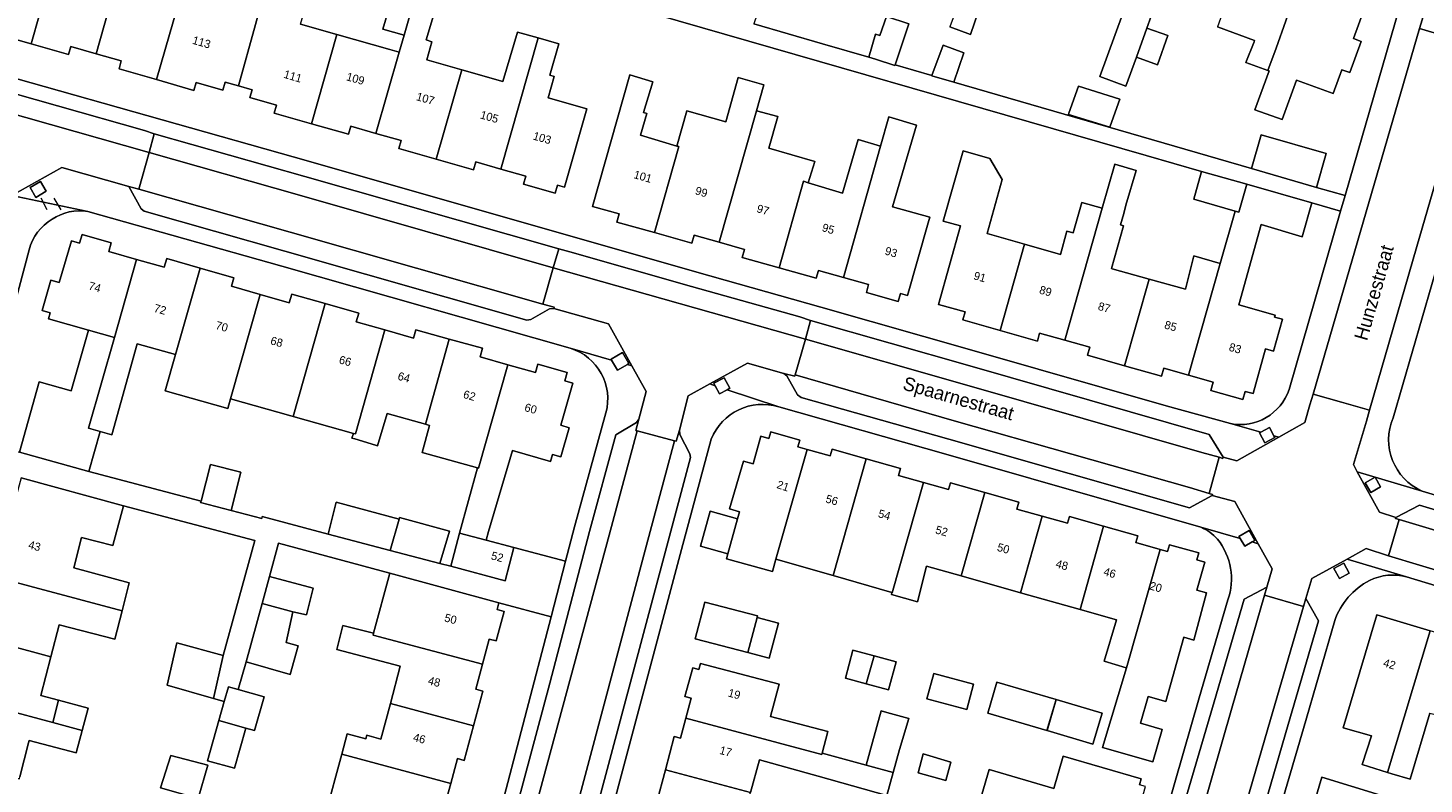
# Model space of a CAD drawing. Header units: metres. Extents: x 151448 to 154749, y 463108 to 465296.
# Tile 220 of 256: x 153521 to 153650, y 463689 to 463759. Entities that reach past the tile are written whole.
import ezdxf
from ezdxf.enums import TextEntityAlignment as Align

# ---------------------------------------------------------------- set-up
doc = ezdxf.new("R2010")
doc.units = ezdxf.units.M
for name, color, linetype, lineweight in [('B-PV-GR-GROENVOORZIENING-GV', 253, 'Continuous', 9), ('B-PV-IE-TERREINAFSCHEIDING_KUNSTMATIG_HEKWERK-G', 253, 'Continuous', 9), ('B-PV-OG-BEBOUWING-GV', 1, 'Continuous', 9), ('B-PV-OG-BEBOUWING-T18', 2, 'Continuous', 9), ('B-PV-OG-TERREIN_ERF-GV', 253, 'Continuous', 9), ('B-PV-OG-TOPOGRAFIE-T18', 2, 'Continuous', 9), ('B-PV-VH-GESLOTENVERHARDING_ASFALT-GV', 253, 'Continuous', 9), ('B-PV-VH-OPENVERHARDING_BETONSTRAATSTEEN-GV', 253, 'Continuous', 9), ('B-PV-VH-OPENVERHARDING_STRAATBAKSTEEN-GV', 253, 'Continuous', 9), ('B-PV-VH-OPENVERHARDING_TEGEL-GV', 253, 'Continuous', 9)]:
    doc.layers.add(name, color=color, linetype=linetype, lineweight=lineweight)
doc.styles.add('Drong', font='txt', dxfattribs={"height": 1.8})

msp = doc.modelspace()

# ---------------------------------------------------------------- linework, layer by layer
at = {"layer": 'B-PV-GR-GROENVOORZIENING-GV', "flags": 128}
for points in [[(153522.701, 463743.992), (153522.163, 463744.91), (153521.21, 463744.351), (153521.748, 463743.433)], [(153576.223, 463728.038), (153576.369, 463728.123), (153575.777, 463729.143), (153574.727, 463728.534), (153574.776, 463728.45), (153575.321, 463727.514)], [(153585.654, 463725.845), (153585.151, 463726.81), (153584.195, 463726.31), (153584.312, 463726.086), (153584.697, 463725.347), (153585.411, 463725.718)], [(153635.762, 463721.479), (153635.354, 463722.245), (153634.545, 463721.816), (153634.43, 463721.755), (153634.919, 463720.833), (153635.844, 463721.324)], [(153644.171, 463717.142), (153644.677, 463716.253), (153645.584, 463716.769), (153645.078, 463717.658)], [(153633.994, 463711.825), (153633.471, 463712.737), (153632.549, 463712.207), (153632.67, 463711.997), (153633.072, 463711.296), (153633.752, 463711.686)], [(153642.213, 463709.736), (153641.298, 463709.245), (153641.792, 463708.324), (153642.707, 463708.816)]]:
    msp.add_lwpolyline(points, close=True, dxfattribs=at)
at = {"layer": 'B-PV-IE-TERREINAFSCHEIDING_KUNSTMATIG_HEKWERK-G', "flags": 128}
for points in [[(153522.794, 463742.275), (153522.251, 463743.366)], [(153523.416, 463743.346), (153524.055, 463742.277)]]:
    msp.add_lwpolyline(points, dxfattribs=at)
at = {"layer": 'B-PV-OG-BEBOUWING-GV', "flags": 128}
for points in [[(153530.84, 463769.188), (153527.289, 463756.66), (153529.615, 463756.001), (153529.409, 463755.275), (153532.857, 463754.285), (153535.192, 463762.413), (153536.185, 463765.868), (153532.846, 463766.784), (153533.377, 463768.656), (153532.988, 463768.767), (153534.226, 463773.135), (153532.128, 463773.729), (153531.559, 463771.723)], [(153610.851, 463774.228), (153606.457, 463761.859), (153606.858, 463761.715), (153605.916, 463759.145), (153607.813, 463758.449), (153609.642, 463763.742), (153610.318, 463763.553), (153610.967, 463765.471), (153611.002, 463765.573), (153614.306, 463764.438), (153616.949, 463772.135)], [(153515.782, 463759.922), (153518.103, 463759.264), (153517.897, 463758.535), (153521.328, 463757.566), (153523.628, 463765.705), (153519.967, 463766.74), (153521.22, 463771.349), (153519.185, 463771.926)], [(153623.103, 463756.343), (153624.075, 463759.022), (153624.872, 463761.218), (153627.626, 463768.804), (153621.672, 463770.977), (153618.934, 463763.475), (153618.896, 463763.489), (153618.236, 463761.68), (153621.845, 463760.363), (153619.732, 463754.574), (153622.141, 463753.694)], [(153528.69, 463769.796), (153527.245, 463764.683), (153523.628, 463765.705), (153521.328, 463757.566), (153524.758, 463756.596), (153524.963, 463757.319), (153527.289, 463756.66), (153530.84, 463769.188)], [(153532.857, 463754.285), (153536.305, 463753.294), (153536.515, 463754.029), (153538.975, 463753.325), (153539.173, 463754.042), (153540.414, 463753.698), (153543.553, 463765.041), (153540.358, 463765.919), (153539.805, 463763.998), (153539.166, 463764.181), (153538.396, 463761.493), (153538.275, 463761.528), (153535.192, 463762.413)], [(153635.211, 463755.128), (153635.959, 463757.171), (153638.652, 463764.779), (153633.266, 463766.745), (153630.564, 463759.14), (153633.987, 463757.89), (153633.94, 463757.762), (153633.183, 463755.87)], [(153543.761, 463764.984), (153543.553, 463765.041), (153540.414, 463753.698), (153541.656, 463753.355), (153541.457, 463752.634), (153543.919, 463751.933), (153543.709, 463751.197), (153547.121, 463750.224), (153549.465, 463758.447), (153546.105, 463759.403), (153546.656, 463761.129), (153546.164, 463761.315), (153546.969, 463764.103), (153545.298, 463764.562), (153544.916, 463764.667)], [(153638.652, 463764.779), (153635.959, 463757.171), (153635.211, 463755.128), (153635.316, 463755.089), (153634.01, 463751.512), (153636.518, 463750.596), (153637.849, 463754.241), (153641.23, 463753.006), (153642.029, 463755.195), (153642.748, 463754.932), (153643.797, 463757.807), (153643.079, 463758.069), (153644.72, 463762.564)], [(153553.702, 463758.939), (153555.654, 463758.383), (153556.512, 463761.395), (153554.58, 463761.966)], [(153555.207, 463756.815), (153553.071, 463749.323), (153555.4, 463748.659), (153555.191, 463747.924), (153558.617, 463746.947), (153560.963, 463755.177), (153557.752, 463756.09), (153558.22, 463757.763), (153557.697, 463757.939), (153558.54, 463760.796), (153556.512, 463761.395), (153555.654, 463758.383)], [(153600.878, 463755.638), (153602.141, 463759.425), (153600.087, 463760.101), (153599.477, 463758.336), (153599.059, 463758.48), (153598.453, 463756.348), (153598.762, 463756.264), (153599.085, 463756.16), (153600.864, 463755.596)], [(153553.071, 463749.323), (153555.207, 463756.815), (153554.354, 463757.057), (153549.465, 463758.447), (153547.121, 463750.224), (153550.532, 463749.252), (153550.742, 463749.987)], [(153564.564, 463746.047), (153568.007, 463758.125), (153566.097, 463758.66), (153564.765, 463754.096), (153560.963, 463755.177), (153558.617, 463746.947), (153562.044, 463745.97), (153562.254, 463746.706)], [(153564.564, 463746.047), (153566.874, 463745.389), (153566.665, 463744.653), (153569.568, 463743.825), (153569.777, 463744.561), (153570.441, 463744.372), (153572.497, 463751.585), (153568.921, 463752.604), (153569.481, 463754.566), (153569.077, 463754.681), (153569.907, 463757.592), (153568.007, 463758.125)], [(153623.103, 463756.343), (153625.029, 463755.654), (153625.988, 463758.338), (153624.075, 463759.022)], [(153604.268, 463754.652), (153604.262, 463754.635), (153606.289, 463754.04), (153606.297, 463754.062), (153607.221, 463756.737), (153605.292, 463757.444)], [(153580.773, 463748.161), (153577.42, 463749.175), (153578.022, 463751.166), (153577.723, 463751.256), (153578.579, 463754.085), (153576.464, 463754.725), (153573.022, 463742.598), (153575.471, 463741.904), (153575.26, 463741.163), (153578.717, 463740.188), (153580.951, 463748.107)], [(153586.434, 463754.48), (153585.283, 463750.404), (153581.693, 463751.417), (153580.773, 463748.161), (153580.951, 463748.107), (153578.717, 463740.188), (153582.173, 463739.212), (153582.381, 463739.948), (153584.691, 463739.295), (153588.107, 463751.405), (153588.788, 463753.816)], [(153621.572, 463752.476), (153617.755, 463753.668), (153616.865, 463751.178), (153616.836, 463751.082), (153620.648, 463749.891), (153620.678, 463749.986)], [(153590.202, 463736.941), (153592.452, 463744.915), (153592.887, 463744.783), (153593.477, 463746.735), (153589.236, 463747.954), (153590.07, 463750.881), (153588.107, 463751.405), (153584.691, 463739.295), (153587, 463738.642), (153586.792, 463737.906)], [(153596.13, 463736.059), (153598.44, 463735.405), (153598.232, 463734.669), (153601.16, 463733.841), (153601.368, 463734.577), (153602.033, 463734.389), (153603.927, 463741.094), (153604.073, 463741.609), (153600.64, 463742.578), (153602.856, 463750.084), (153600.3, 463750.839), (153599.546, 463748.166)], [(153633.686, 463746.088), (153639.681, 463744.356), (153640.582, 463747.476), (153634.587, 463749.207)], [(153597.488, 463748.774), (153596.029, 463743.834), (153592.887, 463744.783), (153592.452, 463744.915), (153590.202, 463736.941), (153593.612, 463735.976), (153593.821, 463736.712), (153596.13, 463736.059), (153599.546, 463748.166)], [(153610.553, 463731.175), (153612.808, 463739.111), (153609.343, 463740.116), (153610.735, 463745.081), (153609.614, 463747.019), (153607.135, 463747.708), (153605.316, 463741.247), (153606.901, 463740.801), (153604.875, 463733.575), (153607.331, 463732.886), (153607.124, 463732.15)], [(153624.278, 463735.902), (153620.876, 463736.853), (153620.794, 463736.876), (153621.916, 463740.825), (153621.649, 463740.901), (153621.949, 463741.959), (153622.138, 463742.705), (153623.085, 463745.921), (153621.109, 463746.503), (153619.954, 463742.437), (153616.499, 463730.281), (153618.807, 463729.625), (153618.598, 463728.889), (153622.01, 463727.92)], [(153632.522, 463742.057), (153633.271, 463744.651), (153629.099, 463745.824), (153628.383, 463743.279), (153632.193, 463742.154)], [(153627.898, 463727.042), (153630.165, 463726.397), (153629.955, 463725.658), (153632.912, 463724.825), (153633.121, 463725.557), (153633.84, 463725.353), (153634.999, 463729.477), (153635.712, 463729.277), (153636.567, 463732.201), (153635.823, 463732.41), (153635.872, 463732.584), (153632.521, 463733.526), (153634.6, 463740.923), (153638.365, 463739.799), (153639.266, 463742.919), (153633.271, 463744.651), (153632.522, 463742.057), (153632.193, 463742.154), (153630.828, 463737.352)], [(153616.108, 463738.186), (153612.808, 463739.111), (153610.553, 463731.175), (153613.982, 463730.201), (153614.191, 463730.937), (153616.499, 463730.281), (153619.954, 463742.437), (153618.071, 463742.964), (153617.288, 463740.164), (153616.707, 463740.326)], [(153531.025, 463737.726), (153528.472, 463738.452), (153528.694, 463739.233), (153526.005, 463740.001), (153525.782, 463739.217), (153525.023, 463739.433), (153523.886, 463735.583), (153523.142, 463735.799), (153522.332, 463733.014), (153523.076, 463732.797), (153522.912, 463732.235), (153526.584, 463731.207), (153528.981, 463730.536)], [(153527.674, 463721.859), (153528.737, 463721.563), (153531.07, 463729.934), (153534.617, 463728.946), (153536.891, 463736.913), (153533.804, 463737.794), (153533.578, 463737.001), (153531.025, 463737.726), (153528.981, 463730.536), (153526.599, 463722.158)], [(153622.01, 463727.92), (153625.422, 463726.95), (153625.631, 463727.686), (153627.898, 463727.042), (153630.828, 463737.352), (153628.391, 463738.036), (153627.611, 463734.97), (153624.278, 463735.902)], [(153542.421, 463734.487), (153539.755, 463735.245), (153539.979, 463736.031), (153536.891, 463736.913), (153534.617, 463728.946), (153533.662, 463725.601), (153539.434, 463723.994), (153539.689, 463724.877)], [(153545.448, 463723.254), (153548.4, 463733.644), (153545.313, 463734.521), (153545.087, 463733.729), (153542.421, 463734.487), (153539.689, 463724.877), (153545.241, 463723.312)], [(153548.4, 463733.644), (153545.448, 463723.254), (153550.998, 463721.689), (153551.174, 463721.639), (153553.899, 463731.224), (153551.262, 463731.973), (153551.488, 463732.767)], [(153527.674, 463721.859), (153526.599, 463722.158), (153528.981, 463730.536), (153526.584, 463731.207), (153524.994, 463725.604), (153522.052, 463726.439), (153520.233, 463719.964), (153526.625, 463718.168)], [(153557.634, 463722.528), (153559.822, 463730.384), (153556.752, 463731.239), (153556.535, 463730.474), (153553.899, 463731.224), (153551.174, 463721.639), (153550.998, 463721.689), (153550.863, 463721.257), (153551.131, 463721.176), (153553.025, 463720.608), (153553.199, 463720.556), (153554.087, 463723.517)], [(153559.822, 463730.384), (153557.634, 463722.528), (153558.015, 463722.422), (153557.323, 463719.917), (153562.426, 463718.509), (153562.428, 463718.508), (153562.513, 463718.485), (153565.215, 463728.013), (153562.666, 463728.736), (153562.891, 463729.529)], [(153565.215, 463728.013), (153562.513, 463718.485), (153562.428, 463718.508), (153562.426, 463718.509), (153560.773, 463712.515), (153563.212, 463711.869), (153563.439, 463712.641), (153565.639, 463720.104), (153569.153, 463719.092), (153569.337, 463719.738), (153570.107, 463719.519), (153570.873, 463722.215), (153570.104, 463722.434), (153571.207, 463726.314), (153570.46, 463726.526), (153570.68, 463727.303), (153567.982, 463728.06), (153567.764, 463727.29)], [(153589.573, 463708.966), (153589.896, 463710.103), (153592.771, 463720.214), (153591.919, 463720.456), (153592.096, 463721.081), (153589.437, 463721.837), (153589.259, 463721.212), (153588.513, 463721.422), (153587.798, 463718.883), (153586.917, 463719.131), (153585.634, 463714.729), (153586.556, 463714.47), (153586.376, 463713.829), (153585.466, 463710.597), (153585.339, 463710.145)], [(153592.771, 463720.214), (153589.896, 463710.103), (153595.164, 463708.589), (153598.22, 463719.341), (153595.069, 463720.236), (153594.892, 463719.611)], [(153536.96, 463715.457), (153536.922, 463715.31), (153539.735, 463714.588), (153540.639, 463718.104), (153537.825, 463718.827)], [(153600.586, 463707.019), (153600.611, 463707.012), (153603.497, 463717.165), (153601.193, 463717.82), (153601.371, 463718.445), (153598.22, 463719.341), (153595.164, 463708.589)], [(153525.957, 463712.088), (153528.824, 463711.368), (153529.825, 463715.012), (153520.402, 463717.601), (153519.519, 463714.311), (153518.708, 463714.529), (153518.563, 463713.988), (153517.977, 463714.145), (153517.225, 463711.343), (153517.81, 463711.185), (153517.143, 463708.7), (153529.688, 463705.331), (153530.355, 463707.922), (153525.244, 463709.321)], [(153600.586, 463707.019), (153600.535, 463706.837), (153602.934, 463706.182), (153603.785, 463709.452), (153606.955, 463708.558), (153609.131, 463716.25), (153605.98, 463717.141), (153605.801, 463716.51), (153603.497, 463717.165), (153600.611, 463707.012)], [(153609.131, 463716.25), (153606.955, 463708.558), (153612.43, 463707.014), (153614.427, 463714.068), (153612.104, 463714.726), (153612.283, 463715.358)], [(153548.653, 463712.41), (153554.391, 463710.906), (153555.194, 463713.784), (153549.41, 463715.341)], [(153585.466, 463710.597), (153586.376, 463713.829), (153583.854, 463714.539), (153582.945, 463711.307)], [(153554.391, 463710.906), (153558.957, 463709.713), (153559.846, 463712.675), (153555.239, 463713.947), (153555.194, 463713.784)], [(153617.907, 463705.469), (153620.081, 463713.152), (153616.929, 463714.043), (153616.75, 463713.411), (153614.427, 463714.068), (153612.43, 463707.014)], [(153625.289, 463710.994), (153623.054, 463711.626), (153623.233, 463712.26), (153620.081, 463713.152), (153617.907, 463705.469), (153621.253, 463704.525), (153620.146, 463700.705), (153622.168, 463700.1), (153622.202, 463700.09)], [(153563.212, 463711.869), (153560.773, 463712.515), (153559.96, 463709.45), (153564.966, 463708.123), (153565.779, 463711.188)], [(153625.289, 463710.994), (153622.202, 463700.09), (153619.97, 463692.763), (153624.624, 463691.433), (153625.476, 463694.419), (153623.49, 463694.986), (153624.178, 463697.438), (153625.799, 463696.983), (153627.461, 463702.912), (153628.375, 463702.656), (153629.557, 463706.989), (153628.673, 463707.237), (153629.4, 463709.83), (153628.657, 463710.04), (153628.837, 463710.677), (153626.157, 463711.434), (153625.977, 463710.799)], [(153517.143, 463708.7), (153516.475, 463706.214), (153515.902, 463706.367), (153515.076, 463703.281), (153523.131, 463701.118), (153523.889, 463704.061), (153529.022, 463702.74), (153529.688, 463705.331)], [(153542.579, 463706.031), (153545.427, 463705.257), (153546.679, 463704.961), (153547.272, 463707.439), (153543.25, 463708.508)], [(153562.882, 463700.435), (153563.497, 463702.742), (153564.149, 463702.568), (153564.872, 463705.282), (153564.219, 463705.456), (153564.389, 463706.094), (153554.346, 463708.812), (153552.852, 463703.293), (153552.808, 463703.118)], [(153545.427, 463705.257), (153542.579, 463706.031), (153541.122, 463700.651), (153545.167, 463699.493), (153545.919, 463702.12), (153544.799, 463702.44)], [(153587.319, 463701.496), (153588.174, 463704.735), (153588.212, 463704.877), (153583.369, 463706.156), (153582.477, 463702.774)], [(153588.174, 463704.735), (153587.319, 463701.496), (153589.277, 463700.979), (153590.132, 463704.218)], [(153646.233, 463690.452), (153650.14, 463703.511), (153645.243, 463704.967), (153643.167, 463697.981), (153642.153, 463694.566), (153644.742, 463693.826), (153643.879, 463691.189)], [(153515.076, 463703.281), (153514.25, 463700.194), (153514.818, 463700.042), (153514.139, 463697.512), (153523.307, 463695.051), (153523.843, 463697.107), (153522.21, 463697.546), (153523.131, 463701.118)], [(153552.852, 463703.293), (153550.024, 463704.008), (153549.456, 463701.792), (153555.287, 463700.247), (153555.314, 463700.24), (153554.4, 463696.801), (153562.052, 463694.765), (153562.902, 463697.959), (153562.268, 463698.128), (153562.882, 463700.435), (153552.808, 463703.118)], [(153655.755, 463701.842), (153650.14, 463703.511), (153646.233, 463690.452), (153646.638, 463690.325), (153648.314, 463689.827), (153650.126, 463695.923), (153650.601, 463695.782), (153653.718, 463694.855)], [(153538.1, 463697.265), (153539.001, 463701.233), (153534.734, 463702.404), (153533.842, 463698.512)], [(153598.944, 463701.186), (153596.989, 463701.714), (153596.297, 463699.151), (153598.224, 463698.631)], [(153581.61, 463695.448), (153594.131, 463692.111), (153594.162, 463692.23), (153594.686, 463694.215), (153589.411, 463695.606), (153590.197, 463698.587), (153582.955, 463700.497), (153582.81, 463699.953), (153582.238, 463700.106), (153581.522, 463697.449), (153582.102, 463697.294)], [(153598.944, 463701.186), (153598.224, 463698.631), (153600.275, 463698.077), (153600.966, 463700.64)], [(153607.485, 463696.258), (153608.109, 463698.575), (153604.439, 463699.564), (153603.815, 463697.246)], [(153538.602, 463695.235), (153541.073, 463694.542), (153541.896, 463694.312), (153542.77, 463697.432), (153540.392, 463698.099), (153539.477, 463698.356), (153539.093, 463696.987)], [(153615.7, 463697.168), (153610.262, 463698.772), (153609.421, 463695.922), (153614.859, 463694.317)], [(153520.284, 463690.067), (153521.085, 463693.177), (153521.139, 463693.386), (153525.462, 463692.272), (153526.013, 463694.324), (153523.307, 463695.051), (153514.139, 463697.512), (153513.46, 463694.983), (153512.897, 463695.134), (153512.071, 463692.057), (153520.232, 463689.866)], [(153523.307, 463695.051), (153526.013, 463694.324), (153526.564, 463696.377), (153523.843, 463697.107)], [(153550.426, 463694.002), (153549.923, 463692.132), (153559.951, 463689.444), (153560.567, 463691.742), (153561.202, 463691.572), (153562.052, 463694.765), (153554.4, 463696.801), (153553.531, 463693.537), (153552.227, 463693.888), (153552.134, 463693.542)], [(153615.719, 463697.162), (153614.878, 463694.312), (153619.094, 463693.068), (153619.935, 463695.919)], [(153541.073, 463694.542), (153538.602, 463695.235), (153537.564, 463691.531), (153540.035, 463690.838)], [(153579.722, 463690.695), (153587.551, 463688.608), (153588.382, 463691.603), (153593.791, 463690.102), (153600.123, 463688.345), (153600.709, 463690.45), (153598.224, 463691.142), (153594.162, 463692.23), (153594.131, 463692.111), (153581.61, 463695.448), (153581.118, 463693.602), (153580.538, 463693.757)], [(153600.117, 463695.985), (153599.606, 463696.125), (153598.808, 463693.248), (153598.224, 463691.142), (153600.709, 463690.45), (153601.295, 463692.556), (153602.14, 463695.43)], [(153536.683, 463688.048), (153537.597, 463691.13), (153534.185, 463692.031), (153533.23, 463689.027)], [(153559.109, 463683.756), (153559.972, 463686.975), (153559.335, 463687.145), (153559.951, 463689.444), (153549.923, 463692.132), (153548.437, 463686.617)], [(153605.553, 463689.728), (153606.018, 463691.405), (153603.45, 463692.162), (153603, 463690.428)], [(153622.092, 463684.838), (153622.63, 463686.701), (153623.207, 463686.534), (153623.941, 463689.163), (153623.388, 463689.323), (153623.542, 463689.854), (153616.352, 463691.952), (153615.486, 463688.985), (153609.534, 463690.722), (153608.864, 463688.424), (153610.864, 463687.84), (153610.929, 463688.065)], [(153587.551, 463688.608), (153579.722, 463690.695), (153578.906, 463687.634), (153579.485, 463687.479), (153578.996, 463685.643), (153591.528, 463682.303), (153592.135, 463684.58), (153586.841, 463686.049)], [(153639.148, 463686.495), (153639.1, 463686.331), (153644.498, 463684.702), (153645.593, 463688.362), (153640.193, 463690.036)]]:
    msp.add_lwpolyline(points, close=True, dxfattribs=at)
at = {"layer": 'B-PV-OG-TERREIN_ERF-GV', "flags": 128}
for points in [[(153481.36, 463765.366), (153507.563, 463757.845), (153519.909, 463754.392), (153546.846, 463746.781), (153582.613, 463736.531), (153594.036, 463733.33), (153608.167, 463729.305), (153625.833, 463724.232), (153631.757, 463722.589)], [(153584.934, 463760.382), (153586.469, 463765.263), (153589.529, 463764.285), (153587.855, 463759.426), (153594.198, 463757.581), (153598.453, 463756.348), (153599.059, 463758.48), (153599.477, 463758.336), (153600.087, 463760.101), (153602.141, 463759.425), (153600.878, 463755.638), (153604.268, 463754.652), (153605.292, 463757.444), (153607.221, 463756.737), (153606.297, 463754.062), (153633.686, 463746.088), (153634.587, 463749.207), (153640.582, 463747.476), (153639.681, 463744.356), (153642.316, 463743.604), (153647.661, 463762.122)], [(153609.642, 463763.742), (153607.813, 463758.449), (153605.916, 463759.145)], [(153546.105, 463759.403), (153549.465, 463758.447), (153554.354, 463757.057), (153555.207, 463756.815), (153555.654, 463758.383), (153553.702, 463758.939), (153554.58, 463761.966)], [(153644.72, 463762.564), (153643.079, 463758.069), (153643.797, 463757.807), (153642.748, 463754.932), (153642.029, 463755.195), (153641.23, 463753.006), (153637.849, 463754.241), (153636.518, 463750.596), (153634.01, 463751.512), (153635.316, 463755.089), (153635.211, 463755.128), (153633.183, 463755.87), (153633.94, 463757.762), (153633.987, 463757.89), (153630.564, 463759.14)], [(153558.54, 463760.796), (153557.697, 463757.939), (153558.22, 463757.763), (153557.752, 463756.09), (153560.963, 463755.177), (153564.765, 463754.096), (153566.097, 463758.66), (153568.007, 463758.125), (153569.907, 463757.592), (153569.077, 463754.681), (153569.481, 463754.566), (153568.921, 463752.604), (153572.497, 463751.585), (153570.441, 463744.372), (153569.777, 463744.561), (153569.568, 463743.825), (153566.665, 463744.653), (153566.874, 463745.389), (153564.564, 463746.047), (153562.254, 463746.706), (153562.044, 463745.97), (153558.617, 463746.947), (153555.191, 463747.924), (153555.4, 463748.659), (153553.071, 463749.323), (153550.742, 463749.987), (153550.532, 463749.252), (153547.121, 463750.224), (153543.709, 463751.197), (153543.919, 463751.933), (153541.457, 463752.634), (153541.656, 463753.355), (153540.414, 463753.698), (153539.173, 463754.042), (153538.975, 463753.325), (153536.515, 463754.029), (153536.305, 463753.294), (153532.857, 463754.285), (153529.409, 463755.275), (153529.615, 463756.001), (153527.289, 463756.66), (153524.963, 463757.319), (153524.758, 463756.596), (153521.328, 463757.566), (153517.897, 463758.535)], [(153576.631, 463760.93), (153624.007, 463747.297), (153629.099, 463745.824), (153633.271, 463744.651), (153639.266, 463742.919), (153641.901, 463742.166), (153642.316, 463743.604), (153639.681, 463744.356), (153633.686, 463746.088), (153606.297, 463754.062), (153606.289, 463754.04), (153604.262, 463754.635), (153604.268, 463754.652), (153600.878, 463755.638), (153600.864, 463755.596), (153599.085, 463756.16), (153598.762, 463756.264), (153598.453, 463756.348), (153594.198, 463757.581), (153587.855, 463759.426)], [(153637.163, 463725.745), (153641.901, 463742.166), (153639.266, 463742.919), (153638.365, 463739.799), (153634.6, 463740.923), (153632.521, 463733.526), (153635.872, 463732.584), (153635.823, 463732.41), (153636.567, 463732.201), (153635.712, 463729.277), (153634.999, 463729.477), (153633.84, 463725.353), (153633.121, 463725.557), (153632.912, 463724.825), (153629.955, 463725.658), (153630.165, 463726.397), (153627.898, 463727.042), (153625.631, 463727.686), (153625.422, 463726.95), (153622.01, 463727.92), (153618.598, 463728.889), (153618.807, 463729.625), (153616.499, 463730.281), (153614.191, 463730.937), (153613.982, 463730.201), (153610.553, 463731.175), (153607.124, 463732.15), (153607.331, 463732.886), (153604.875, 463733.575), (153606.901, 463740.801), (153605.316, 463741.247), (153607.135, 463747.708), (153609.614, 463747.019), (153610.735, 463745.081), (153609.343, 463740.116), (153612.808, 463739.111), (153616.108, 463738.186), (153616.707, 463740.326), (153617.288, 463740.164), (153618.071, 463742.964), (153619.954, 463742.437), (153621.109, 463746.503), (153623.085, 463745.921), (153622.138, 463742.705), (153621.949, 463741.959), (153621.649, 463740.901), (153621.916, 463740.825), (153620.794, 463736.876), (153620.876, 463736.853), (153624.278, 463735.902), (153627.611, 463734.97), (153628.391, 463738.036), (153630.828, 463737.352), (153632.193, 463742.154), (153628.383, 463743.279), (153629.099, 463745.824), (153624.007, 463747.297), (153576.631, 463760.93)], [(153624.872, 463761.218), (153624.075, 463759.022), (153625.988, 463758.338), (153625.029, 463755.654), (153623.103, 463756.343), (153622.141, 463753.694), (153619.732, 463754.574), (153621.845, 463760.363)], [(153656.588, 463756.936), (153651.189, 463738.475), (153646.749, 463723.133)], [(153570.963, 463729.535), (153544.388, 463737.096), (153526.523, 463742.14)], [(153526.584, 463731.207), (153522.912, 463732.235), (153523.076, 463732.797), (153522.332, 463733.014), (153523.142, 463735.799), (153523.886, 463735.583), (153525.023, 463739.433), (153525.782, 463739.217), (153526.005, 463740.001), (153528.694, 463739.233), (153528.472, 463738.452), (153531.025, 463737.726), (153533.578, 463737.001), (153533.804, 463737.794), (153536.891, 463736.913), (153539.979, 463736.031), (153539.755, 463735.245), (153542.421, 463734.487), (153545.087, 463733.729), (153545.313, 463734.521), (153548.4, 463733.644), (153551.488, 463732.767), (153551.262, 463731.973), (153553.899, 463731.224), (153556.535, 463730.474), (153556.752, 463731.239), (153559.822, 463730.384), (153562.891, 463729.529), (153562.666, 463728.736), (153565.215, 463728.013), (153567.764, 463727.29), (153567.982, 463728.06), (153570.68, 463727.303), (153570.46, 463726.526), (153571.207, 463726.314), (153570.104, 463722.434), (153570.873, 463722.215), (153570.107, 463719.519), (153569.337, 463719.738), (153569.153, 463719.092), (153565.639, 463720.104), (153563.439, 463712.641), (153563.212, 463711.869), (153565.779, 463711.188), (153570.539, 463709.925), (153571.367, 463713.096), (153574.245, 463723.571)], [(153521.117, 463738.603), (153517.57, 463725.31), (153516.445, 463721.028), (153520.233, 463719.964), (153522.052, 463726.439), (153524.994, 463725.604), (153526.584, 463731.207)], [(153629.042, 463713.038), (153605.566, 463719.776), (153590.169, 463724.126)], [(153583.947, 463721.157), (153581.198, 463710.995), (153573.407, 463681.74)], [(153649.415, 463716.368), (153659.579, 463713.326), (153686.432, 463705.218), (153700.869, 463700.889), (153710.917, 463697.871)], [(153548.437, 463686.617), (153549.923, 463692.132), (153550.426, 463694.002), (153552.134, 463693.542), (153552.227, 463693.888), (153553.531, 463693.537), (153554.4, 463696.801), (153555.314, 463700.24), (153555.287, 463700.247), (153549.456, 463701.792), (153550.024, 463704.008), (153552.852, 463703.293), (153554.346, 463708.812), (153544.099, 463711.585), (153543.25, 463708.508), (153547.272, 463707.439), (153546.679, 463704.961), (153545.427, 463705.257), (153544.799, 463702.44), (153545.919, 463702.12), (153545.167, 463699.493), (153541.122, 463700.651), (153540.392, 463698.099), (153542.77, 463697.432), (153541.896, 463694.312), (153541.073, 463694.542), (153540.035, 463690.838), (153537.564, 463691.531), (153538.602, 463695.235), (153539.093, 463696.987), (153538.1, 463697.265), (153533.842, 463698.512), (153534.734, 463702.404), (153539.001, 463701.233), (153541.917, 463711.812), (153529.825, 463715.012), (153528.824, 463711.368), (153525.957, 463712.088), (153525.244, 463709.321), (153530.355, 463707.922), (153529.688, 463705.331), (153529.022, 463702.74), (153523.889, 463704.061), (153523.131, 463701.118), (153522.21, 463697.546), (153523.843, 463697.107), (153526.564, 463696.377), (153526.013, 463694.324), (153525.462, 463692.272), (153521.139, 463693.386), (153521.085, 463693.177), (153520.284, 463690.067)], [(153700.412, 463692.665), (153684.217, 463697.555), (153657.476, 463705.598), (153647.985, 463708.462)], [(153620.818, 463669.23), (153628.87, 463697.323), (153631.532, 463706.356)], [(153641.366, 463704.441), (153638.494, 463694.517), (153624.934, 463648.241), (153621.396, 463636.082), (153618.624, 463627.293), (153618.611, 463627.253)], [(153650.126, 463695.923), (153648.314, 463689.827), (153646.638, 463690.325), (153646.233, 463690.452), (153643.879, 463691.189), (153644.742, 463693.826), (153642.153, 463694.566), (153643.167, 463697.981), (153645.243, 463704.967), (153650.14, 463703.511)], [(153578.906, 463687.634), (153579.722, 463690.695), (153580.538, 463693.757), (153581.118, 463693.602), (153581.61, 463695.448), (153582.102, 463697.294), (153581.522, 463697.449), (153582.238, 463700.106), (153582.81, 463699.953), (153582.955, 463700.497), (153590.197, 463698.587), (153589.411, 463695.606), (153594.686, 463694.215), (153594.162, 463692.23), (153598.224, 463691.142), (153598.808, 463693.248), (153599.606, 463696.125), (153600.117, 463695.985), (153602.14, 463695.43), (153601.295, 463692.556), (153600.709, 463690.45), (153600.123, 463688.345), (153593.791, 463690.102), (153588.382, 463691.603), (153587.551, 463688.608)], [(153608.864, 463688.424), (153609.534, 463690.722), (153615.486, 463688.985), (153616.352, 463691.952), (153623.542, 463689.854), (153623.388, 463689.323)]]:
    msp.add_lwpolyline(points, dxfattribs=at)
for points in [[(153578.579, 463754.085), (153577.723, 463751.256), (153578.022, 463751.166), (153577.42, 463749.175), (153580.773, 463748.161), (153581.693, 463751.417), (153585.283, 463750.404), (153586.434, 463754.48), (153588.788, 463753.816), (153588.107, 463751.405), (153590.07, 463750.881), (153589.236, 463747.954), (153593.477, 463746.735), (153592.887, 463744.783), (153596.029, 463743.834), (153597.488, 463748.774), (153599.546, 463748.166), (153600.3, 463750.839), (153602.856, 463750.084), (153600.64, 463742.578), (153604.073, 463741.609), (153603.927, 463741.094), (153602.033, 463734.389), (153601.368, 463734.577), (153601.16, 463733.841), (153598.232, 463734.669), (153598.44, 463735.405), (153596.13, 463736.059), (153593.821, 463736.712), (153593.612, 463735.976), (153590.202, 463736.941), (153586.792, 463737.906), (153587, 463738.642), (153584.691, 463739.295), (153582.381, 463739.948), (153582.173, 463739.212), (153578.717, 463740.188), (153575.26, 463741.163), (153575.471, 463741.904), (153573.022, 463742.598), (153576.464, 463754.725)], [(153621.572, 463752.476), (153620.678, 463749.986), (153620.648, 463749.891), (153616.836, 463751.082), (153616.865, 463751.178), (153617.755, 463753.668)], [(153555.239, 463713.947), (153559.846, 463712.675), (153558.957, 463709.713), (153559.96, 463709.45), (153560.773, 463712.515), (153562.426, 463718.509), (153557.323, 463719.917), (153558.015, 463722.422), (153557.634, 463722.528), (153554.087, 463723.517), (153553.199, 463720.556), (153553.025, 463720.608), (153551.131, 463721.176), (153550.863, 463721.257), (153550.998, 463721.689), (153545.448, 463723.254), (153545.241, 463723.312), (153539.689, 463724.877), (153539.434, 463723.994), (153533.662, 463725.601), (153534.617, 463728.946), (153531.07, 463729.934), (153528.737, 463721.563), (153527.674, 463721.859), (153526.625, 463718.168), (153536.96, 463715.457), (153537.825, 463718.827), (153540.639, 463718.104), (153539.735, 463714.588), (153542.549, 463713.865), (153542.595, 463714.045), (153548.653, 463712.41), (153549.41, 463715.341), (153555.194, 463713.784)], [(153600.535, 463706.837), (153600.586, 463707.019), (153595.164, 463708.589), (153589.896, 463710.103), (153589.573, 463708.966), (153585.339, 463710.145), (153585.466, 463710.597), (153582.945, 463711.307), (153583.854, 463714.539), (153586.376, 463713.829), (153586.556, 463714.47), (153585.634, 463714.729), (153586.917, 463719.131), (153587.798, 463718.883), (153588.513, 463721.422), (153589.259, 463721.212), (153589.437, 463721.837), (153592.096, 463721.081), (153591.919, 463720.456), (153592.771, 463720.214), (153594.892, 463719.611), (153595.069, 463720.236), (153598.22, 463719.341), (153601.371, 463718.445), (153601.193, 463717.82), (153603.497, 463717.165), (153605.801, 463716.51), (153605.98, 463717.141), (153609.131, 463716.25), (153612.283, 463715.358), (153612.104, 463714.726), (153614.427, 463714.068), (153616.75, 463713.411), (153616.929, 463714.043), (153620.081, 463713.152), (153623.233, 463712.26), (153623.054, 463711.626), (153625.289, 463710.994), (153625.977, 463710.799), (153626.157, 463711.434), (153628.837, 463710.677), (153628.657, 463710.04), (153629.4, 463709.83), (153628.673, 463707.237), (153629.557, 463706.989), (153628.375, 463702.656), (153627.461, 463702.912), (153625.799, 463696.983), (153624.178, 463697.438), (153623.49, 463694.986), (153625.476, 463694.419), (153624.624, 463691.433), (153619.97, 463692.763), (153622.202, 463700.09), (153622.168, 463700.1), (153620.146, 463700.705), (153621.253, 463704.525), (153617.907, 463705.469), (153612.43, 463707.014), (153606.955, 463708.558), (153603.785, 463709.452), (153602.934, 463706.182)], [(153559.951, 463689.444), (153559.335, 463687.145), (153559.972, 463686.975), (153559.109, 463683.756), (153558.266, 463680.612), (153557.629, 463680.783), (153556.963, 463678.301), (153561.929, 463676.968), (153569.197, 463704.793), (153564.389, 463706.094), (153564.219, 463705.456), (153564.872, 463705.282), (153564.149, 463702.568), (153563.497, 463702.742), (153562.882, 463700.435), (153562.268, 463698.128), (153562.902, 463697.959), (153562.052, 463694.765), (153561.202, 463691.572), (153560.567, 463691.742)], [(153587.319, 463701.496), (153582.477, 463702.774), (153583.369, 463706.156), (153588.212, 463704.877), (153588.174, 463704.735), (153590.132, 463704.218), (153589.277, 463700.979)], [(153598.944, 463701.186), (153600.966, 463700.64), (153600.275, 463698.077), (153598.224, 463698.631), (153596.297, 463699.151), (153596.989, 463701.714)], [(153607.485, 463696.258), (153603.815, 463697.246), (153604.439, 463699.564), (153608.109, 463698.575)], [(153610.262, 463698.772), (153615.7, 463697.168), (153614.859, 463694.317), (153609.421, 463695.922)], [(153619.094, 463693.068), (153614.878, 463694.312), (153615.719, 463697.162), (153619.935, 463695.919)], [(153536.683, 463688.048), (153533.23, 463689.027), (153534.185, 463692.031), (153537.597, 463691.13)], [(153603, 463690.428), (153603.45, 463692.162), (153606.018, 463691.405), (153605.553, 463689.728)], [(153644.498, 463684.702), (153639.1, 463686.331), (153639.148, 463686.495), (153640.193, 463690.036), (153645.593, 463688.362), (153647.552, 463687.755), (153646.515, 463684.32), (153646.452, 463684.112)]]:
    msp.add_lwpolyline(points, close=True, dxfattribs=at)
at = {"layer": 'B-PV-OG-TERREIN_ERF-GV'}
for points in [[(153523.26, 463741.427, 0.1938517), (153521.117, 463738.603)], [(153526.523, 463742.14, 0.1902712), (153523.26, 463741.427)], [(153574.245, 463723.571, 0.4041541), (153570.963, 463729.535)], [(153631.757, 463722.589, 0.3766845), (153637.163, 463725.745)], [(153590.169, 463724.126, 0.3927643), (153583.947, 463721.157)], [(153646.749, 463723.133, 0.4109103), (153649.415, 463716.368)], [(153630.577, 463711.937, 0.1168005), (153629.042, 463713.038)], [(153631.532, 463706.356, 0.2564096), (153630.577, 463711.937)], [(153644.569, 463708.131, 0.1936817), (153641.366, 463704.441)], [(153647.985, 463708.462, 0.1901872), (153644.569, 463708.131)]]:
    msp.add_lwpolyline(points, format="xyb", dxfattribs=at)
at = {"layer": 'B-PV-VH-GESLOTENVERHARDING_ASFALT-GV', "flags": 128}
msp.add_lwpolyline([(153649.971, 463761.609), (153649.173, 463758.978), (153652.176, 463758.108), (153654.343, 463757.49)], dxfattribs=at)
at = {"layer": 'B-PV-VH-OPENVERHARDING_BETONSTRAATSTEEN-GV', "flags": 128}
for points in [[(153532.649, 463749.292), (153531.742, 463749.591), (153507.682, 463756.401), (153507.164, 463754.657), (153532.19, 463747.577)], [(153507.17, 463750.992), (153512.924, 463749.354), (153515.132, 463745.43), (153515.734, 463744.361), (153514.699, 463740.492), (153514.465, 463739.594), (153517.811, 463738.799), (153518.065, 463739.695), (153519.095, 463743.366), (153519.547, 463743.618), (153524.14, 463746.181), (153530.3, 463744.451), (153531.242, 463744.189), (153532.19, 463747.577), (153507.164, 463754.657), (153506.163, 463751.292)], [(153569.906, 463738.7), (153569.901, 463738.701), (153546.53, 463745.352), (153532.649, 463749.292), (153532.19, 463747.577), (153546.018, 463743.628), (153569.403, 463736.948)], [(153568.442, 463733.6), (153545.16, 463740.224), (153531.242, 463744.189), (153530.3, 463744.451), (153531.442, 463742.374), (153531.734, 463742.17), (153544.691, 463738.492), (153566.959, 463732.134), (153567.321, 463732.169), (153569.062, 463733.168), (153569.448, 463733.208), (153569.479, 463733.321)], [(153593.102, 463732.103), (153592.105, 463732.424), (153582.119, 463735.238), (153570.915, 463738.43), (153569.906, 463738.7), (153569.403, 463736.948), (153592.614, 463730.382)], [(153580.552, 463721.005), (153580.721, 463720.964), (153581.01, 463721.982), (153581.821, 463725.159), (153583.814, 463726.252), (153587.288, 463728.158), (153590.624, 463727.219), (153591.643, 463726.952), (153591.677, 463727.075), (153592.614, 463730.382), (153569.403, 463736.948), (153568.442, 463733.6), (153569.479, 463733.321), (153569.448, 463733.208), (153574.487, 463731.778), (153576.628, 463727.923), (153577.941, 463725.559), (153577.288, 463723.006), (153577.015, 463721.964), (153577.127, 463721.939)], [(153630.726, 463719.49), (153631.075, 463719.393), (153631.106, 463719.505), (153629.807, 463721.604), (153607.767, 463727.925), (153593.102, 463732.103), (153592.614, 463730.382), (153607.264, 463726.194), (153629.121, 463719.936)], [(153591.677, 463727.075), (153591.643, 463726.952), (153590.624, 463727.219), (153590.906, 463727.002), (153591.905, 463725.232), (153592.216, 463725.009), (153605.812, 463721.147), (153627.997, 463714.829), (153630.081, 463715.984), (153630.107, 463716.07), (153629.803, 463716.162), (153627.988, 463716.705), (153606.323, 463722.861)], [(153639.385, 463725.314), (153639.079, 463724.317), (153638.622, 463722.709), (153636.223, 463721.351), (153632.335, 463719.15), (153631.106, 463719.505), (153631.075, 463719.393), (153630.726, 463719.49), (153629.803, 463716.162), (153630.107, 463716.07), (153630.081, 463715.984), (153632.168, 463715.416), (153634.324, 463711.522), (153635.605, 463709.208), (153635.115, 463707.514), (153634.91, 463706.779), (153638.497, 463705.732), (153638.696, 463706.48), (153639.25, 463708.313), (153642.504, 463710.115), (153644.26, 463711.087), (153646.305, 463710.422), (153647.294, 463713.744), (153646.974, 463713.842), (153647.002, 463713.948), (153645.481, 463714.433), (153643.443, 463718.155), (153643.081, 463718.817), (153644.294, 463722.81), (153644.562, 463723.831), (153641.992, 463724.571)], [(153551.694, 463633.729), (153542.331, 463598.775), (153542.573, 463598.387), (153543.393, 463597.072), (153543.575, 463596.777), (153543.9, 463598.022), (153551.704, 463627.791), (153553.193, 463633.342), (153574.532, 463712.306), (153577.127, 463721.939), (153577.015, 463721.964), (153577.288, 463723.006), (153577.068, 463722.7), (153575.147, 463721.561), (153572.729, 463712.65), (153569.089, 463698.671)], [(153563.042, 463655.222), (153559.291, 463641.009), (153561.377, 463642.106), (153579.738, 463710.838), (153582.026, 463719.464), (153581.982, 463719.822), (153581.046, 463721.598), (153581.01, 463721.982), (153580.721, 463720.964), (153580.552, 463721.005), (153577.993, 463711.381)], [(153701.405, 463699.36), (153701, 463699.467), (153686.135, 463703.962), (153659.279, 463712.052), (153649.183, 463715.066), (153647.002, 463713.948), (153646.974, 463713.842), (153647.294, 463713.744), (153658.741, 463710.309), (153685.6, 463702.232), (153700.892, 463697.629)], [(153635.115, 463707.514), (153633.018, 463706.408), (153630.262, 463696.971), (153627.491, 463687.563), (153614.749, 463643.504), (153610.673, 463629.74), (153611.947, 463627.595), (153624.446, 463670.493), (153631.876, 463696.381), (153634.91, 463706.779)], [(153619.442, 463640.221), (153621.557, 463641.377), (153637.075, 463694.861), (153639.857, 463704.427), (153638.696, 463706.48), (153638.497, 463705.732), (153635.444, 463695.323)]]:
    msp.add_lwpolyline(points, close=True, dxfattribs=at)
at = {"layer": 'B-PV-VH-OPENVERHARDING_STRAATBAKSTEEN-GV', "flags": 128}
for points in [[(153639.385, 463725.314), (153641.992, 463724.571), (153644.562, 463723.831), (153648.941, 463738.907), (153654.343, 463757.49), (153652.176, 463758.108), (153649.173, 463758.978), (153644.248, 463742.09)], [(153531.242, 463744.189), (153545.16, 463740.224), (153568.442, 463733.6), (153569.403, 463736.948), (153546.018, 463743.628), (153532.19, 463747.577)], [(153629.803, 463716.162), (153630.726, 463719.49), (153629.121, 463719.936), (153607.264, 463726.194), (153592.614, 463730.382), (153591.677, 463727.075), (153606.323, 463722.861), (153627.988, 463716.705)], [(153646.305, 463710.422), (153657.73, 463706.986), (153684.622, 463698.895), (153699.901, 463694.285), (153700.892, 463697.629), (153685.6, 463702.232), (153658.741, 463710.309), (153647.294, 463713.744)]]:
    msp.add_lwpolyline(points, close=True, dxfattribs=at)
for points in [[(153559.291, 463641.009), (153563.042, 463655.222), (153577.993, 463711.381), (153580.552, 463721.005), (153577.127, 463721.939), (153574.532, 463712.306), (153553.193, 463633.342), (153551.704, 463627.791), (153543.9, 463598.022)], [(153615.696, 463627.438), (153616.924, 463631.362), (153619.442, 463640.221), (153635.444, 463695.323), (153638.497, 463705.732), (153634.91, 463706.779), (153631.876, 463696.381), (153624.446, 463670.493), (153611.947, 463627.595), (153615.459, 463626.496)]]:
    msp.add_lwpolyline(points, dxfattribs=at)
at = {"layer": 'B-PV-VH-OPENVERHARDING_TEGEL-GV', "flags": 128}
for points in [[(153647.661, 463762.122), (153642.316, 463743.604), (153641.901, 463742.166), (153637.163, 463725.745)], [(153636.223, 463721.351), (153638.622, 463722.709), (153639.079, 463724.317), (153639.385, 463725.314), (153644.248, 463742.09), (153649.173, 463758.978), (153649.971, 463761.609)], [(153654.343, 463757.49), (153648.941, 463738.907), (153644.562, 463723.831), (153644.294, 463722.81), (153643.081, 463718.817), (153643.443, 463718.155), (153649.415, 463716.368)], [(153646.749, 463723.133), (153651.189, 463738.475), (153656.588, 463756.936)], [(153507.682, 463756.401), (153531.742, 463749.591), (153532.649, 463749.292), (153546.53, 463745.352), (153569.901, 463738.701), (153569.906, 463738.7), (153570.915, 463738.43), (153582.119, 463735.238), (153592.105, 463732.424), (153593.102, 463732.103), (153607.767, 463727.925), (153629.807, 463721.604), (153631.106, 463719.505), (153632.335, 463719.15), (153636.223, 463721.351), (153635.762, 463721.479), (153635.844, 463721.324), (153634.919, 463720.833), (153634.43, 463721.755), (153634.545, 463721.816), (153631.757, 463722.589), (153625.833, 463724.232), (153608.167, 463729.305), (153594.036, 463733.33), (153582.613, 463736.531), (153546.846, 463746.781), (153519.909, 463754.392)], [(153526.523, 463742.14), (153519.547, 463743.618), (153519.095, 463743.366), (153518.065, 463739.695), (153519.323, 463737.481), (153516.208, 463725.742), (153506.148, 463688.28), (153504.002, 463687.182), (153503.561, 463685.561), (153505.366, 463685.066), (153501.02, 463669.044), (153499.205, 463669.528), (153498.784, 463667.978), (153500.178, 463665.863), (153494.236, 463643.634), (153485.658, 463611.545), (153483.575, 463610.539), (153483.064, 463608.635), (153484.012, 463607.031), (153484.448, 463606.912), (153484.59, 463607.552), (153485.528, 463607.344), (153485.375, 463606.659), (153490.465, 463605.27)], [(153487.264, 463611.035), (153494.99, 463640.096), (153495.246, 463641.061), (153495.484, 463641.956), (153502.258, 463667.047), (153505.795, 463680.504), (153506.054, 463681.49), (153514.998, 463715.526), (153516.445, 463721.028), (153517.57, 463725.31), (153521.117, 463738.603)], [(153543.575, 463596.777), (153543.393, 463597.072), (153542.573, 463598.387), (153542.331, 463598.775), (153551.694, 463633.729), (153569.089, 463698.671), (153572.729, 463712.65), (153575.147, 463721.561), (153577.068, 463722.7), (153577.288, 463723.006), (153577.941, 463725.559), (153576.628, 463727.923), (153576.223, 463728.038), (153575.321, 463727.514), (153574.776, 463728.45), (153570.963, 463729.535)], [(153590.169, 463724.126), (153585.411, 463725.718), (153584.697, 463725.347), (153584.312, 463726.086), (153583.814, 463726.252), (153581.821, 463725.159), (153581.01, 463721.982), (153581.046, 463721.598), (153581.982, 463719.822), (153582.026, 463719.464), (153579.738, 463710.838), (153561.377, 463642.106), (153559.291, 463641.009)], [(153574.245, 463723.571), (153571.367, 463713.096), (153570.539, 463709.925), (153569.197, 463704.793), (153561.929, 463676.968), (153561.711, 463676.133), (153554.07, 463646.882), (153552.944, 463642.73), (153552.433, 463640.843), (153550.582, 463634.018), (153547.831, 463623.871), (153546.456, 463618.739), (153546.077, 463617.324), (153540.511, 463596.548), (153538.744, 463590.156), (153539.666, 463590.729), (153542.406, 463592.438), (153543.575, 463596.777)], [(153631.757, 463722.589), (153634.545, 463721.816), (153635.354, 463722.245), (153635.762, 463721.479), (153636.223, 463721.351)], [(153560.906, 463634.805), (153562.455, 463640.62), (153567.613, 463659.985), (153567.867, 463660.938), (153567.867, 463660.939), (153573.173, 463680.862), (153573.407, 463681.74), (153581.198, 463710.995), (153583.947, 463721.157)], [(153520.402, 463717.601), (153529.825, 463715.012), (153541.917, 463711.812), (153539.001, 463701.233), (153538.1, 463697.265), (153539.093, 463696.987), (153539.477, 463698.356), (153540.392, 463698.099), (153541.122, 463700.651), (153542.579, 463706.031), (153543.25, 463708.508), (153544.099, 463711.585), (153554.346, 463708.812), (153564.389, 463706.094), (153569.197, 463704.793), (153570.539, 463709.925), (153565.779, 463711.188), (153564.966, 463708.123), (153559.96, 463709.45), (153558.957, 463709.713), (153554.391, 463710.906), (153548.653, 463712.41), (153542.595, 463714.045), (153542.549, 463713.865), (153539.735, 463714.588), (153536.922, 463715.31), (153536.96, 463715.457), (153526.625, 463718.168), (153520.233, 463719.964)], [(153710.917, 463697.871), (153700.869, 463700.889), (153686.432, 463705.218), (153659.579, 463713.326), (153649.415, 463716.368), (153643.443, 463718.155), (153645.481, 463714.433), (153647.002, 463713.948), (153649.183, 463715.066), (153659.279, 463712.052), (153686.135, 463703.962), (153701, 463699.467), (153701.405, 463699.36), (153702.023, 463699.196), (153712.001, 463696.21)], [(153611.453, 463626.249), (153611.947, 463627.595), (153610.673, 463629.74), (153614.749, 463643.504), (153627.491, 463687.563), (153630.262, 463696.971), (153633.018, 463706.408), (153635.115, 463707.514), (153635.605, 463709.208), (153634.324, 463711.522), (153633.752, 463711.686), (153633.072, 463711.296), (153632.67, 463711.997), (153629.042, 463713.038)], [(153647.985, 463708.462), (153642.504, 463710.115), (153639.25, 463708.313), (153638.696, 463706.48), (153639.857, 463704.427), (153637.075, 463694.861), (153621.557, 463641.377), (153619.442, 463640.221)], [(153631.532, 463706.356), (153628.87, 463697.323), (153620.818, 463669.23)], [(153616.602, 463620.915), (153618.611, 463627.253), (153618.624, 463627.293), (153621.396, 463636.082), (153624.934, 463648.241), (153638.494, 463694.517), (153641.366, 463704.441)]]:
    msp.add_lwpolyline(points, dxfattribs=at)
for points in [[(153570.963, 463729.535), (153574.776, 463728.45), (153574.727, 463728.534), (153575.777, 463729.143), (153576.369, 463728.123), (153576.223, 463728.038), (153576.628, 463727.923), (153574.487, 463731.778), (153569.448, 463733.208), (153569.062, 463733.168), (153567.321, 463732.169), (153566.959, 463732.134), (153544.691, 463738.492), (153531.734, 463742.17), (153531.442, 463742.374), (153530.3, 463744.451), (153524.14, 463746.181), (153519.547, 463743.618), (153526.523, 463742.14), (153544.388, 463737.096)], [(153522.701, 463743.992), (153521.748, 463743.433), (153521.21, 463744.351), (153522.163, 463744.91)], [(153584.312, 463726.086), (153584.195, 463726.31), (153585.151, 463726.81), (153585.654, 463725.845), (153585.411, 463725.718), (153590.169, 463724.126), (153605.566, 463719.776), (153629.042, 463713.038), (153632.67, 463711.997), (153632.549, 463712.207), (153633.471, 463712.737), (153633.994, 463711.825), (153633.752, 463711.686), (153634.324, 463711.522), (153632.168, 463715.416), (153630.081, 463715.984), (153627.997, 463714.829), (153605.812, 463721.147), (153592.216, 463725.009), (153591.905, 463725.232), (153590.906, 463727.002), (153590.624, 463727.219), (153587.288, 463728.158), (153583.814, 463726.252)], [(153644.171, 463717.142), (153645.078, 463717.658), (153645.584, 463716.769), (153644.677, 463716.253)], [(153646.305, 463710.422), (153644.26, 463711.087), (153642.504, 463710.115), (153647.985, 463708.462), (153657.476, 463705.598), (153684.217, 463697.555), (153700.412, 463692.665), (153704.335, 463691.481), (153703.429, 463693.22), (153699.901, 463694.285), (153684.622, 463698.895), (153657.73, 463706.986)], [(153642.213, 463709.736), (153642.707, 463708.816), (153641.792, 463708.324), (153641.298, 463709.245)]]:
    msp.add_lwpolyline(points, close=True, dxfattribs=at)
at = {"layer": 'B-PV-VH-OPENVERHARDING_TEGEL-GV'}
for points in [[(153521.117, 463738.603, -0.1938517), (153523.26, 463741.427)], [(153523.26, 463741.427, -0.1902712), (153526.523, 463742.14)], [(153570.963, 463729.535, -0.4041541), (153574.245, 463723.571)], [(153637.163, 463725.745, -0.3766845), (153631.757, 463722.589)], [(153583.947, 463721.157, -0.3927643), (153590.169, 463724.126)], [(153649.415, 463716.368, -0.4109103), (153646.749, 463723.133)], [(153629.042, 463713.038, -0.1168005), (153630.577, 463711.937)], [(153630.577, 463711.937, -0.2564096), (153631.532, 463706.356)], [(153641.366, 463704.441, -0.1936817), (153644.569, 463708.131)], [(153644.569, 463708.131, -0.1901872), (153647.985, 463708.462)]]:
    msp.add_lwpolyline(points, format="xyb", dxfattribs=at)

# ---------------------------------------------------------------- texts
at = {"layer": 'B-PV-OG-BEBOUWING-T18', "style": 'Drong'}
for s, rotation, p in [('113', 344, (153537.012, 463757.729)), ('111', 343.5, (153545.42, 463754.59)), ('109', 344.1, (153551.184, 463754.368)), ('107', 344.1, (153557.627, 463752.533)), ('105', 344.1, (153563.519, 463750.856)), ('103', 344.1, (153568.377, 463748.91)), ('101', 344.2, (153577.651, 463745.349)), ('99', 343.8, (153583.045, 463743.939)), ('97', 343.8, (153588.712, 463742.29)), ('95', 343.8, (153594.727, 463740.541)), ('93', 343.8, (153600.518, 463738.393)), ('91', 344.4, (153608.688, 463736.107)), ('74', 344.4, (153527.175, 463735.173)), ('89', 344.4, (153614.739, 463734.807)), ('72', 344.4, (153533.198, 463733.121)), ('87', 344.4, (153620.139, 463733.298)), ('70', 344.4, (153538.878, 463731.538)), ('85', 344.4, (153626.258, 463731.587)), ('68', 344.4, (153543.93, 463730.13)), ('83', 344.4, (153632.198, 463729.534)), ('66', 344.4, (153550.241, 463728.37)), ('64', 344.4, (153555.649, 463726.863)), ('62', 344.4, (153561.682, 463725.181)), ('60', 344.4, (153567.328, 463723.979)), ('21', 341.7, (153590.565, 463716.857)), ('56', 344.3, (153595.059, 463715.551)), ('54', 344.2, (153599.898, 463714.186)), ('52', 344.3, (153605.171, 463712.699)), ('43', 345.5, (153521.63, 463711.327)), ('52', 345.2, (153564.25, 463710.32)), ('50', 344.2, (153610.852, 463711.096)), ('48', 344.3, (153616.246, 463709.574)), ('46', 344.2, (153620.647, 463708.852)), ('20', 344.3, (153624.889, 463707.541)), ('50', 345.3, (153559.95, 463704.604)), ('42', 343.4, (153646.411, 463700.447)), ('48', 345.3, (153558.438, 463698.818)), ('19', 345.4, (153586.073, 463697.688)), ('46', 345.3, (153557.07, 463693.59)), ('17', 345.4, (153585.287, 463692.399))]:
    msp.add_text(s, height=0.75, rotation=rotation, dxfattribs=at).set_placement(p, align=Align.MIDDLE)
at = {"layer": 'B-PV-OG-TOPOGRAFIE-T18', "style": 'Drong'}
for s, rotation, p in [('Hunzestraat', 74, (153644.986, 463734.659)), ('Spaarnestraat', 344.1, (153606.671, 463724.744))]:
    msp.add_text(s, height=1.25, rotation=rotation, dxfattribs=at).set_placement(p, align=Align.MIDDLE)

doc.saveas('drawing.dxf')
